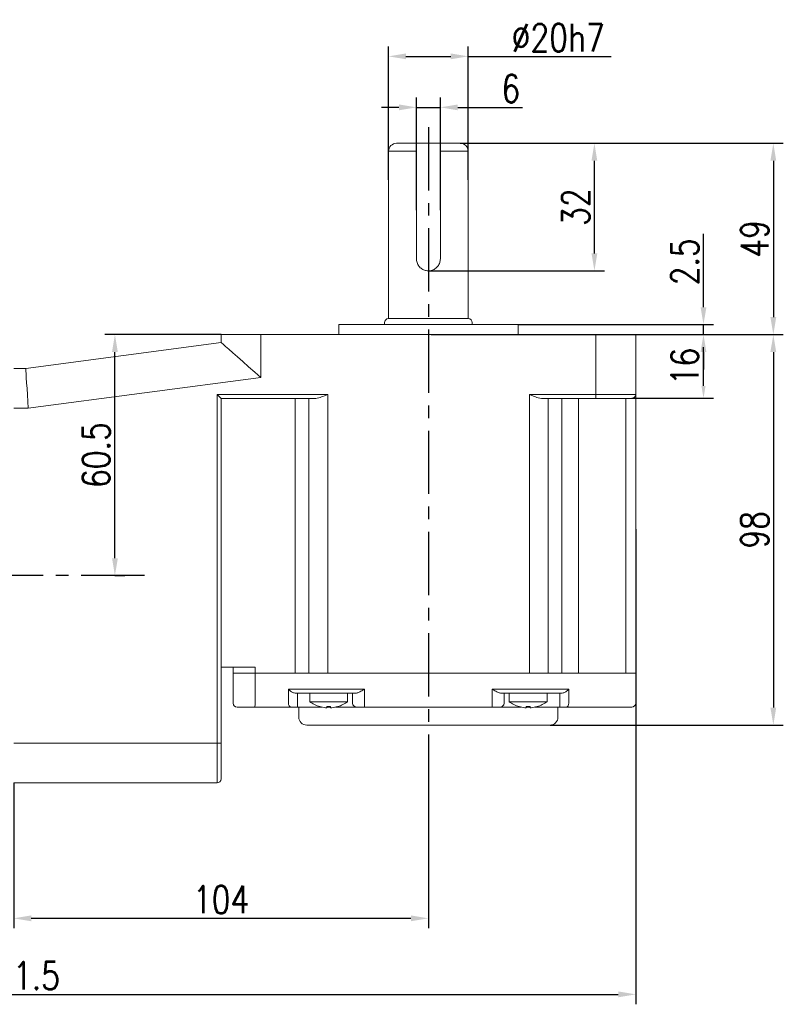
# Model space of a CAD drawing. Header units: inches. Extents: x 675 to 6233, y 11 to 1887.
# Tile 10 of 48: x 2683 to 2836, y 1356 to 1554. Entities that reach past the tile are written whole.
import ezdxf

# ---------------------------------------------------------------- set-up
doc = ezdxf.new("R2010")
doc.units = ezdxf.units.IN
doc.header["$LTSCALE"] = 10
doc.header["$MEASUREMENT"] = 0
doc.linetypes.add('CENTER', pattern=[10.16, 6.35, -1.27, 1.27, -1.27])
doc.layers.add('3中心线层', color=1, linetype='CENTER')
doc.layers.add('7标注层', color=4, linetype='Continuous')
doc.styles.add('TH_GBDIM', font='romans.shx', dxfattribs={"width": 0.8, "bigfont": 'gbcbig.shx'})
doc.dimstyles.new('TH_GBDIM', dxfattribs={"dimtxt": 3.5, "dimasz": 2.5, "dimexe": 2, "dimexo": 0, "dimgap": 1, "dimtad": 1, "dimdec": 4, "dimdsep": 46, "dimtxsty": 'TH_GBDIM', "dimcen": 0.09, "dimclrd": 4, "dimclre": 4, "dimclrt": 3, "dimadec": 0, "dimazin": 0, "dimtfac": 1, "dimtdec": 4, "dimtmove": 0, "dimatfit": 3, "dimfxl": 1, "dimtzin": 0, "dimarcsym": 0})

# ---------------------------------------------------------------- blocks, each defined once
blk = doc.blocks.new('*D135')
at = {"layer": '7标注层', "color": 4, "lineweight": -2, "transparency": 16777216}
for p, q in [((2549.6, 1451.8), (2549.6, 1356.37)), ((2806.8, 1451.8), (2806.8, 1356.37)), ((2553.1, 1358.37), (2803.3, 1358.37))]:
    blk.add_line(p, q, dxfattribs=at)
at = {"layer": '7标注层', "color": 4, "transparency": 16777216}
for points in [[(2553.1, 1358.96), (2553.1, 1357.79), (2549.6, 1358.37)], [(2803.3, 1358.96), (2803.3, 1357.79), (2806.8, 1358.37)]]:
    blk.add_solid(points, dxfattribs=at)
at = {"layer": 'Defpoints', "color": 0, "transparency": 16777216}
for p in [(2549.6, 1451.8), (2806.8, 1451.8), (2806.8, 1358.37)]:
    blk.add_point(p, dxfattribs=at)
at = {"layer": '7标注层', "color": 3, "transparency": 16777216, "insert": (2682.8, 1362.12), "char_height": 5.5, "attachment_point": 5, "style": 'TH_GBDIM'}
blk.add_mtext('321.5', dxfattribs=at)
blk = doc.blocks.new('*D136')
at = {"layer": '7标注层', "color": 4, "lineweight": -2, "transparency": 16777216}
for p, q in [((2765.2, 1406.58), (2765.2, 1371.64)), ((2682, 1400.84), (2682, 1371.64)), ((2685.5, 1373.64), (2761.7, 1373.64))]:
    blk.add_line(p, q, dxfattribs=at)
at = {"layer": '7标注层', "color": 4, "transparency": 16777216}
for points in [[(2685.5, 1374.22), (2685.5, 1373.05), (2682, 1373.64)], [(2761.7, 1374.22), (2761.7, 1373.05), (2765.2, 1373.64)]]:
    blk.add_solid(points, dxfattribs=at)
at = {"layer": 'Defpoints', "color": 0, "transparency": 16777216}
for p in [(2765.2, 1406.58), (2682, 1400.84), (2765.2, 1373.64)]:
    blk.add_point(p, dxfattribs=at)
at = {"layer": '7标注层', "color": 3, "transparency": 16777216, "insert": (2723.6, 1377.39), "char_height": 5.5, "attachment_point": 5, "style": 'TH_GBDIM'}
blk.add_mtext('104', dxfattribs=at)
blk = doc.blocks.new('*D149')
at = {"layer": '7标注层', "color": 4, "lineweight": -2, "transparency": 16777216}
for p, q in [((2723.6, 1490.84), (2700.3, 1490.84)), ((2702.3, 1445.94), (2702.3, 1487.34)), ((2702.3, 1442.44), (2704.3, 1442.44))]:
    blk.add_line(p, q, dxfattribs=at)
at = {"layer": '7标注层', "color": 4, "transparency": 16777216}
for points in [[(2701.72, 1487.34), (2702.89, 1487.34), (2702.3, 1490.84)], [(2701.72, 1445.94), (2702.89, 1445.94), (2702.3, 1442.44)]]:
    blk.add_solid(points, dxfattribs=at)
at = {"layer": 'Defpoints', "color": 0, "transparency": 16777216}
for p in [(2702.3, 1490.84), (2723.6, 1490.84), (2702.3, 1442.44)]:
    blk.add_point(p, dxfattribs=at)
at = {"layer": '7标注层', "color": 3, "transparency": 16777216, "insert": (2698.55, 1466.64), "char_height": 5.5, "attachment_point": 5, "rotation": 90, "style": 'TH_GBDIM'}
blk.add_mtext('60.5', dxfattribs=at)
blk = doc.blocks.new('*D150')
at = {"layer": '7标注层', "color": 4, "lineweight": -2, "transparency": 16777216}
for p, q in [((2806.8, 1490.84), (2822.39, 1490.84)), ((2820.39, 1480.54), (2820.39, 1488.34)), ((2806, 1478.04), (2822.39, 1478.04))]:
    blk.add_line(p, q, dxfattribs=at)
at = {"layer": '7标注层', "color": 4, "transparency": 16777216}
for points in [[(2819.98, 1488.34), (2820.81, 1488.34), (2820.39, 1490.84)], [(2819.98, 1480.54), (2820.81, 1480.54), (2820.39, 1478.04)]]:
    blk.add_solid(points, dxfattribs=at)
at = {"layer": 'Defpoints', "color": 0, "transparency": 16777216}
for p in [(2806.8, 1490.84), (2820.39, 1490.84), (2806, 1478.04)]:
    blk.add_point(p, dxfattribs=at)
at = {"layer": '7标注层', "color": 3, "transparency": 16777216, "insert": (2816.64, 1484.44), "char_height": 5.5, "attachment_point": 5, "rotation": 90, "style": 'TH_GBDIM'}
blk.add_mtext('16', dxfattribs=at)
blk = doc.blocks.new('*D151')
at = {"layer": '7标注层', "color": 4, "lineweight": -2, "transparency": 16777216}
for p, q in [((2806.8, 1490.84), (2836.41, 1490.84)), ((2834.41, 1487.34), (2834.41, 1415.94)), ((2789.6, 1412.44), (2836.41, 1412.44))]:
    blk.add_line(p, q, dxfattribs=at)
at = {"layer": '7标注层', "color": 4, "transparency": 16777216}
for points in [[(2833.82, 1487.34), (2834.99, 1487.34), (2834.41, 1490.84)], [(2833.82, 1415.94), (2834.99, 1415.94), (2834.41, 1412.44)]]:
    blk.add_solid(points, dxfattribs=at)
at = {"layer": 'Defpoints', "color": 0, "transparency": 16777216}
for p in [(2806.8, 1490.84), (2789.6, 1412.44), (2834.41, 1412.44)]:
    blk.add_point(p, dxfattribs=at)
at = {"layer": '7标注层', "color": 3, "transparency": 16777216, "insert": (2830.66, 1451.64), "char_height": 5.5, "attachment_point": 5, "rotation": 90, "style": 'TH_GBDIM'}
blk.add_mtext('98', dxfattribs=at)
blk = doc.blocks.new('*D137')
at = {"layer": '7标注层', "color": 4, "lineweight": -2, "transparency": 16777216}
for p, q in [((2771.6, 1529.24), (2836.41, 1529.24)), ((2834.41, 1525.74), (2834.41, 1494.34)), ((2796.34, 1490.84), (2836.41, 1490.84))]:
    blk.add_line(p, q, dxfattribs=at)
at = {"layer": '7标注层', "color": 4, "transparency": 16777216}
for points in [[(2833.82, 1525.74), (2834.99, 1525.74), (2834.41, 1529.24)], [(2833.82, 1494.34), (2834.99, 1494.34), (2834.41, 1490.84)]]:
    blk.add_solid(points, dxfattribs=at)
at = {"layer": 'Defpoints', "color": 0, "transparency": 16777216}
for p in [(2771.6, 1529.24), (2796.34, 1490.84), (2834.41, 1490.84)]:
    blk.add_point(p, dxfattribs=at)
at = {"layer": '7标注层', "color": 3, "transparency": 16777216, "insert": (2830.66, 1510.04), "char_height": 5.5, "attachment_point": 5, "rotation": 90, "style": 'TH_GBDIM'}
blk.add_mtext('49', dxfattribs=at)
blk = doc.blocks.new('*D138')
at = {"layer": '7标注层', "color": 4, "lineweight": -2, "transparency": 16777216}
for p, q in [((2771.6, 1529.24), (2800.51, 1529.24)), ((2798.51, 1507.14), (2798.51, 1525.74)), ((2765.2, 1503.64), (2800.51, 1503.64))]:
    blk.add_line(p, q, dxfattribs=at)
at = {"layer": '7标注层', "color": 4, "transparency": 16777216}
for points in [[(2797.92, 1525.74), (2799.09, 1525.74), (2798.51, 1529.24)], [(2797.92, 1507.14), (2799.09, 1507.14), (2798.51, 1503.64)]]:
    blk.add_solid(points, dxfattribs=at)
at = {"layer": 'Defpoints', "color": 0, "transparency": 16777216}
for p in [(2771.6, 1529.24), (2798.51, 1529.24), (2765.2, 1503.64)]:
    blk.add_point(p, dxfattribs=at)
at = {"layer": '7标注层', "color": 3, "transparency": 16777216, "insert": (2794.76, 1516.44), "char_height": 5.5, "attachment_point": 5, "rotation": 90, "style": 'TH_GBDIM'}
blk.add_mtext('32', dxfattribs=at)
blk = doc.blocks.new('*D139')
at = {"layer": '7标注层', "color": 4, "lineweight": -2, "transparency": 16777216}
for p, q in [((2757.2, 1521.94), (2757.2, 1548.7)), ((2773.2, 1521.94), (2773.2, 1548.7)), ((2760.7, 1546.7), (2769.7, 1546.7)), ((2773.2, 1546.7), (2801.87, 1546.7))]:
    blk.add_line(p, q, dxfattribs=at)
at = {"layer": '7标注层', "color": 4, "transparency": 16777216}
for points in [[(2760.7, 1547.28), (2760.7, 1546.12), (2757.2, 1546.7)], [(2769.7, 1547.28), (2769.7, 1546.12), (2773.2, 1546.7)]]:
    blk.add_solid(points, dxfattribs=at)
at = {"layer": 'Defpoints', "color": 0, "transparency": 16777216}
for p in [(2773.2, 1546.7), (2757.2, 1521.94), (2773.2, 1521.94)]:
    blk.add_point(p, dxfattribs=at)
at = {"layer": '7标注层', "color": 3, "transparency": 16777216, "insert": (2791.23, 1550.45), "char_height": 5.5, "attachment_point": 5, "style": 'TH_GBDIM'}
blk.add_mtext('\\A1;%%c20h7', dxfattribs=at)
blk = doc.blocks.new('*D140')
at = {"layer": '7标注层', "color": 4, "lineweight": -2, "transparency": 16777216}
for p, q in [((2762.8, 1515.79), (2762.8, 1538.46)), ((2767.6, 1515.79), (2767.6, 1538.46)), ((2759.3, 1536.46), (2755.8, 1536.46)), ((2762.8, 1536.46), (2767.6, 1536.46)), ((2771.1, 1536.46), (2784.09, 1536.46))]:
    blk.add_line(p, q, dxfattribs=at)
at = {"layer": '7标注层', "color": 4, "transparency": 16777216}
for points in [[(2759.3, 1537.04), (2759.3, 1535.87), (2762.8, 1536.46)], [(2771.1, 1537.04), (2771.1, 1535.87), (2767.6, 1536.46)]]:
    blk.add_solid(points, dxfattribs=at)
at = {"layer": 'Defpoints', "color": 0, "transparency": 16777216}
for p in [(2767.6, 1536.46), (2762.8, 1515.79), (2767.6, 1515.79)]:
    blk.add_point(p, dxfattribs=at)
at = {"layer": '7标注层', "color": 3, "transparency": 16777216, "insert": (2781.73, 1540.21), "char_height": 5.5, "attachment_point": 5, "style": 'TH_GBDIM'}
blk.add_mtext('6', dxfattribs=at)
blk = doc.blocks.new('*D141')
at = {"layer": '7标注层', "color": 4, "lineweight": -2, "transparency": 16777216}
for p, q in [((2820.39, 1496.34), (2820.39, 1511.06)), ((2783.2, 1492.84), (2822.39, 1492.84)), ((2820.39, 1490.84), (2820.39, 1492.84)), ((2765.74, 1490.84), (2822.39, 1490.84)), ((2820.39, 1487.34), (2820.39, 1483.84))]:
    blk.add_line(p, q, dxfattribs=at)
at = {"layer": '7标注层', "color": 4, "transparency": 16777216}
for points in [[(2819.81, 1496.34), (2820.98, 1496.34), (2820.39, 1492.84)], [(2819.81, 1487.34), (2820.98, 1487.34), (2820.39, 1490.84)]]:
    blk.add_solid(points, dxfattribs=at)
at = {"layer": 'Defpoints', "color": 0, "transparency": 16777216}
for p in [(2783.2, 1492.84), (2820.39, 1492.84), (2765.74, 1490.84)]:
    blk.add_point(p, dxfattribs=at)
at = {"layer": '7标注层', "color": 3, "transparency": 16777216, "insert": (2816.64, 1505.45), "char_height": 5.5, "attachment_point": 5, "rotation": 90, "style": 'TH_GBDIM'}
blk.add_mtext('2.5', dxfattribs=at)

msp = doc.modelspace()

# ---------------------------------------------------------------- linework, layer by layer
at = {"linetype": 'Continuous', "lineweight": 15}
for p, q in [((2758.800697, 1529.236231), (2771.600696, 1529.236231)), ((2757.198355, 1494.036231), (2757.20153, 1527.636234)), ((2757.198356, 1494.036231), (2757.200697, 1527.636234)), ((2762.800696, 1527.636234), (2757.200697, 1527.636234)), ((2762.800696, 1506.036232), (2762.800696, 1527.636234)), ((2767.600697, 1527.636234), (2767.600697, 1506.036232)), ((2773.200696, 1527.636234), (2767.600697, 1527.636234)), ((2773.200697, 1527.636234), (2773.198355, 1494.036231)), ((2773.200697, 1527.636234), (2773.198356, 1494.036231)), ((2747.198355, 1492.836232), (2783.198356, 1492.836232)), ((2773.198356, 1494.036231), (2757.198356, 1494.036231)), ((2723.598358, 1489.236233), (2723.598358, 1490.836234)), ((2723.598358, 1490.836234), (2731.598356, 1490.836234)), ((2731.598356, 1490.836234), (2731.598356, 1482.227377)), ((2731.598356, 1490.836234), (2798.798355, 1490.836234)), ((2798.798355, 1490.836234), (2806.798354, 1490.836234)), ((2798.798355, 1478.836233), (2798.798355, 1490.836234)), ((2806.798354, 1490.836234), (2806.798354, 1478.836233)), ((2684.398356, 1484.036232), (2723.598358, 1489.236233)), ((2681.998357, 1484.036232), (2684.398356, 1484.036232)), ((2731.598356, 1482.227377), (2684.926656, 1476.036232)), ((2722.798356, 1478.836233), (2744.996067, 1478.836233)), ((2722.798356, 1408.836231), (2722.798356, 1478.836233)), ((2744.996067, 1478.836233), (2744.996067, 1422.836233)), ((2785.463297, 1478.836233), (2798.798355, 1478.836233)), ((2785.463297, 1422.836233), (2785.463297, 1478.836233)), ((2798.798355, 1478.836233), (2806.798354, 1478.836233)), ((2798.798355, 1478.836233), (2798.798355, 1478.036233)), ((2806.798354, 1478.836233), (2806.798354, 1422.836233)), ((2742.596067, 1478.036233), (2723.598358, 1478.036233)), ((2723.598358, 1478.036233), (2723.598358, 1408.836231)), ((2738.454219, 1478.036233), (2738.454219, 1422.836233)), ((2741.237297, 1422.836233), (2741.237297, 1478.036233)), ((2798.798355, 1478.036233), (2787.863299, 1478.036233)), ((2789.222067, 1478.036233), (2789.222067, 1422.836233)), ((2791.997817, 1478.036233), (2791.997817, 1422.836233)), ((2795.339483, 1478.036233), (2795.339483, 1422.836233)), ((2805.998358, 1478.036233), (2798.798355, 1478.036233)), ((2804.798356, 1422.836233), (2804.798356, 1478.036233)), ((2684.926656, 1476.036232), (2681.998357, 1476.036232)), ((2723.598358, 1424.036232), (2730.430259, 1424.036232)), ((2725.998357, 1422.836233), (2725.998357, 1424.036232)), ((2730.430259, 1424.036232), (2730.430259, 1422.836233)), ((2725.998357, 1416.836233), (2725.998357, 1422.836233)), ((2725.998357, 1422.836233), (2730.430259, 1422.836233)), ((2730.430259, 1422.836233), (2725.998357, 1422.836233)), ((2730.430259, 1422.836233), (2730.430259, 1416.836233)), ((2730.430259, 1422.836233), (2738.454219, 1422.836233)), ((2730.430259, 1422.836233), (2738.454219, 1422.836233)), ((2741.237297, 1422.836233), (2738.454219, 1422.836233)), ((2738.454219, 1422.836233), (2741.237297, 1422.836233)), ((2741.237297, 1422.836233), (2744.996067, 1422.836233)), ((2744.996067, 1422.836233), (2741.237297, 1422.836233)), ((2785.463297, 1422.836233), (2744.996067, 1422.836233)), ((2744.996067, 1422.836233), (2785.463297, 1422.836233)), ((2785.463297, 1422.836233), (2789.222067, 1422.836233)), ((2789.222067, 1422.836233), (2785.463297, 1422.836233)), ((2789.222067, 1422.836233), (2791.997817, 1422.836233)), ((2789.222067, 1422.836233), (2791.997817, 1422.836233)), ((2791.997817, 1422.836233), (2795.339483, 1422.836233)), ((2791.997817, 1422.836233), (2795.339483, 1422.836233)), ((2795.339483, 1422.836233), (2804.798356, 1422.836233)), ((2795.339483, 1422.836233), (2804.798356, 1422.836233)), ((2804.798356, 1422.836233), (2806.798354, 1422.836233)), ((2806.798354, 1422.836233), (2804.798356, 1422.836233)), ((2806.798354, 1422.836233), (2806.798354, 1416.836233)), ((2737.102198, 1419.636232), (2738.454219, 1419.636232)), ((2737.102198, 1416.836233), (2737.102198, 1419.636232)), ((2738.454219, 1419.636232), (2741.237297, 1419.636232)), ((2741.237297, 1419.636232), (2744.996067, 1419.636232)), ((2744.996067, 1419.636232), (2752.398356, 1419.636232)), ((2752.398356, 1419.636232), (2752.398356, 1416.836233)), ((2777.998358, 1419.636232), (2785.463297, 1419.636232)), ((2777.998358, 1416.836233), (2777.998358, 1419.636232)), ((2785.463297, 1419.636232), (2789.222067, 1419.636232)), ((2789.222067, 1419.636232), (2791.997817, 1419.636232)), ((2791.997817, 1419.636232), (2793.364054, 1419.636232)), ((2793.364054, 1419.636232), (2793.364054, 1416.836233)), ((2739.205973, 1418.836234), (2738.646395, 1418.836234)), ((2738.933788, 1418.836234), (2738.933788, 1416.836233)), ((2741.989051, 1418.836234), (2739.205973, 1418.836234)), ((2744.996067, 1418.836234), (2741.989051, 1418.836234)), ((2750.609502, 1418.836234), (2744.996067, 1418.836234)), ((2749.998356, 1416.836233), (2749.998356, 1418.836234)), ((2785.463297, 1418.836234), (2779.787209, 1418.836234)), ((2780.398357, 1418.836234), (2780.398357, 1416.836233)), ((2788.470316, 1418.836234), (2785.463297, 1418.836234)), ((2791.246065, 1418.836234), (2788.470316, 1418.836234)), ((2791.817087, 1418.836234), (2791.246065, 1418.836234)), ((2791.540232, 1416.836233), (2791.540232, 1418.836234)), ((2730.343878, 1416.036234), (2726.798357, 1416.036234)), ((2737.712729, 1416.036234), (2730.343878, 1416.036234)), ((2738.933788, 1416.036234), (2737.712729, 1416.036234)), ((2738.933788, 1416.036234), (2738.933788, 1416.836233)), ((2743.831339, 1416.036234), (2738.933788, 1416.036234)), ((2741.398357, 1417.126475), (2745.198357, 1417.126475)), ((2744.806357, 1415.919591), (2744.806357, 1416.148005)), ((2745.198357, 1416.036234), (2744.806357, 1416.036234)), ((2745.198357, 1417.126475), (2748.998356, 1417.126475)), ((2745.198357, 1416.036234), (2745.198357, 1416.137297)), ((2745.590357, 1416.036234), (2745.198357, 1416.036234)), ((2745.590357, 1416.148005), (2745.590357, 1415.919591)), ((2750.798356, 1416.036234), (2746.565373, 1416.036234)), ((2752.398356, 1416.036234), (2750.798356, 1416.036234)), ((2752.398356, 1416.036234), (2752.398356, 1416.836233)), ((2777.998358, 1416.036234), (2752.398356, 1416.036234)), ((2777.998358, 1416.036234), (2777.998358, 1416.836233)), ((2779.598355, 1416.036234), (2777.998358, 1416.036234)), ((2783.83134, 1416.036234), (2779.598355, 1416.036234)), ((2781.398356, 1417.126475), (2785.198358, 1417.126475)), ((2784.806356, 1415.919591), (2784.806356, 1416.148005)), ((2785.198358, 1416.036234), (2784.806356, 1416.036234)), ((2785.198358, 1417.126475), (2788.998356, 1417.126475)), ((2785.198358, 1416.137297), (2785.198358, 1416.036234)), ((2785.590356, 1416.036234), (2785.198358, 1416.036234)), ((2785.590356, 1416.148005), (2785.590356, 1415.919591)), ((2791.540232, 1416.036234), (2786.565372, 1416.036234)), ((2791.540232, 1416.836233), (2791.540232, 1416.036234)), ((2792.756113, 1416.036234), (2791.540232, 1416.036234)), ((2794.939482, 1416.036234), (2792.756113, 1416.036234)), ((2804.398355, 1416.036234), (2794.939482, 1416.036234)), ((2805.998358, 1416.036234), (2804.398355, 1416.036234)), ((2789.598357, 1412.436233), (2740.798356, 1412.436233)), ((2681.998357, 1408.836231), (2722.798356, 1408.836231)), ((2722.798356, 1400.83623), (2722.798356, 1408.836231)), ((2722.798356, 1408.836231), (2723.598358, 1408.836231)), ((2723.598358, 1408.836231), (2723.598358, 1401.636232)), ((2722.798356, 1400.83623), (2681.998357, 1400.83623))]:
    msp.add_line(p, q, dxfattribs=at)
at = {"linetype": 'Continuous', "lineweight": 15, "flags": 128}
for points in [[(2731.598356, 1482.227377), (2730.346881, 1483.323804), (2729.126221, 1484.393234), (2727.966432, 1485.409332), (2726.896074, 1486.34708), (2725.941503, 1487.183387), (2725.126222, 1487.897659), (2724.470305, 1488.472313), (2723.989904, 1488.893194), (2723.696849, 1489.149941), (2723.598358, 1489.236233)], [(2684.398356, 1484.036232), (2684.406385, 1483.914695), (2684.430215, 1483.553774), (2684.469136, 1482.964436), (2684.521952, 1482.164589), (2684.58707, 1481.178535), (2684.662506, 1480.036233), (2684.745964, 1478.772394), (2684.834918, 1477.425418), (2684.926656, 1476.036232)], [(2723.598358, 1478.036233), (2723.586201, 1478.048386), (2723.550111, 1478.084479), (2723.491177, 1478.143413), (2723.411193, 1478.223398), (2723.312586, 1478.322003), (2723.198357, 1478.436232), (2723.071971, 1478.562617), (2722.937274, 1478.697314), (2722.798356, 1478.836233)], [(2747.001449, 1416.148005), (2747.004153, 1416.14332), (2747.006085, 1416.139976), (2747.007244, 1416.137967), (2747.007631, 1416.137297)], [(2783.389082, 1416.137297), (2783.38947, 1416.137967), (2783.390629, 1416.139976), (2783.39256, 1416.14332), (2783.395263, 1416.148005)]]:
    msp.add_lwpolyline(points, dxfattribs=at)
at = {"linetype": 'Continuous', "lineweight": 15}
for centre, radius, start, end in [((2758.800697, 1527.636234), 1.6, 90, 180), ((2771.600697, 1527.636234), 1.6, 0, 90), ((2757.198356, 1493.236233), 0.8, 90, 180), ((2773.198356, 1493.236233), 0.8, 0, 90), ((2805.998356, 1478.836233), 0.8, 270, 0), ((2726.798356, 1416.836233), 0.8, 180, 270), ((2728.513259, 1416.63856), 1.927165, 341.78733277, 5.88729668), ((2737.822159, 1416.752714), 0.724789, 173.3830038, 261.31615574), ((2745.198356, 1422.276233), 6.4, 233.57642636, 253.57863839), ((2745.650033, 1414.839181), 2.607106, 149.86616415, 150.13789074), ((2745.198356, 1422.276233), 6.387984, 253.60467145, 264.32211011), ((2745.198357, 1423.3185), 7.181202, 266.87084227, 273.12915773), ((2745.198356, 1422.276233), 6.387984, 275.67788989, 286.39532855), ((2745.198356, 1422.276233), 6.4, 286.42136161, 306.42357364), ((2750.798356, 1416.836233), 0.8, 180, 270), ((2779.598356, 1416.836233), 0.8, 270, 0), ((2785.198356, 1422.276233), 6.4, 233.57642636, 253.57863839), ((2785.198356, 1422.276233), 6.387984, 253.60467145, 264.32211011), ((2785.198356, 1423.318514), 7.181216, 266.87084524, 273.12915476), ((2785.198356, 1422.276233), 6.387984, 275.67788989, 286.39532855), ((2789.832736, 1417.775181), 3.265561, 209.88651732, 210.10344743), ((2785.198356, 1422.276233), 6.4, 286.42136161, 306.42357364), ((2792.644918, 1416.751729), 0.724084, 278.8337087, 6.70192714), ((2805.998356, 1416.836233), 0.8, 270, 0), ((2740.798356, 1414.036233), 1.6, 180, 270), ((2789.598356, 1414.036233), 1.6, 270, 0), ((2722.798356, 1401.636233), 0.8, 270, 0)]:
    msp.add_arc(centre, radius, start, end, dxfattribs=at)
for points, knots in [([(2762.800696, 1527.636234), (2762.800696, 1527.713262), (2762.800696, 1527.961314), (2762.800696, 1528.286522), (2762.800696, 1528.661861), (2762.800696, 1528.977419), (2762.800696, 1529.199703), (2762.800696, 1529.224797), (2762.800696, 1529.236231)], [0, 0, 0, 0, 0.0893867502, 0.2878510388, 0.3890629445, 0.6046349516, 0.8198459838, 1, 1, 1, 1]), ([(2767.600697, 1529.236231), (2767.600697, 1529.217849), (2767.600697, 1529.180521), (2767.600697, 1528.910208), (2767.600697, 1528.548036), (2767.600697, 1528.133419), (2767.600697, 1527.797531), (2767.600697, 1527.636234)], [0, 0, 0, 0, 0.2297467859, 0.4665281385, 0.6112404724, 0.8133134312, 1, 1, 1, 1]), ([(2767.600697, 1506.036232), (2767.57539, 1505.77321), (2767.524806, 1505.24746), (2767.131956, 1504.54321), (2766.543936, 1503.991417), (2765.79059, 1503.661916), (2764.977401, 1503.602519), (2764.205508, 1503.805881), (2763.539513, 1504.243277), (2763.044483, 1504.883831), (2762.823749, 1505.525049), (2762.806047, 1505.917585), (2762.800696, 1506.036232)], [0, 0, 0, 0, 0.1040376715, 0.2079589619, 0.3148682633, 0.423943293, 0.5298734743, 0.6324567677, 0.7362691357, 0.8440798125, 0.9528719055, 1, 1, 1, 1]), ([(2744.996067, 1478.836233), (2744.992625, 1478.834693), (2744.770385, 1478.735285), (2744.176402, 1478.473517), (2743.353847, 1478.124918), (2742.804587, 1478.060637), (2742.596067, 1478.036233)], [0, 0, 0, 0, 0.0041816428, 0.2699414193, 0.7228422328, 1, 1, 1, 1]), ([(2787.863299, 1478.036233), (2787.654779, 1478.060637), (2787.105518, 1478.124919), (2786.282959, 1478.473507), (2785.688985, 1478.735298), (2785.46674, 1478.834693), (2785.463297, 1478.836233)], [0, 0, 0, 0, 0.2771580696, 0.7300588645, 0.9958178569, 1, 1, 1, 1]), ([(2738.646395, 1418.836234), (2738.512841, 1418.849698), (2738.173063, 1418.883954), (2737.6158, 1419.170799), (2737.274895, 1419.459572), (2737.103574, 1419.634826), (2737.102198, 1419.636232)], [0, 0, 0, 0, 0.204354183, 0.5199027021, 0.9961464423, 1, 1, 1, 1]), ([(2752.398356, 1419.636232), (2752.395827, 1419.634772), (2752.350068, 1419.608359), (2752.028901, 1419.42284), (2751.516876, 1419.13457), (2750.95732, 1418.877657), (2750.70467, 1418.847568), (2750.609502, 1418.836234)], [0, 0, 0, 0, 0.0040080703, 0.0724948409, 0.5089773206, 0.8150423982, 1, 1, 1, 1]), ([(2779.787209, 1418.836234), (2779.692043, 1418.847568), (2779.439394, 1418.877658), (2778.879833, 1419.134566), (2778.367819, 1419.422853), (2778.046642, 1419.608355), (2778.000887, 1419.634772), (2777.998358, 1419.636232)], [0, 0, 0, 0, 0.1849569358, 0.4910228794, 0.9275060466, 0.9959926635, 1, 1, 1, 1]), ([(2793.364054, 1419.636232), (2793.362672, 1419.634827), (2793.19044, 1419.459654), (2792.848692, 1419.170897), (2792.290679, 1418.883994), (2791.950745, 1418.849713), (2791.817087, 1418.836234)], [0, 0, 0, 0, 0.0038512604, 0.4799287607, 0.7955146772, 1, 1, 1, 1]), ([(2744.566356, 1415.919591), (2744.593178, 1415.917185), (2744.646829, 1415.912373), (2744.718571, 1415.90932), (2744.772745, 1415.909932), (2744.802046, 1415.913725), (2744.805104, 1415.917887), (2744.806357, 1415.919591)], [0, 0, 0, 0, 0.21387939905, 0.42781099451, 0.64059289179, 0.85288347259, 1, 1, 1, 1]), ([(2745.590357, 1415.919591), (2745.592973, 1415.917185), (2745.598206, 1415.912373), (2745.639214, 1415.90932), (2745.699542, 1415.909932), (2745.767043, 1415.913725), (2745.811967, 1415.917887), (2745.830357, 1415.919591)], [0, 0, 0, 0, 0.213875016, 0.4278065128, 0.6405945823, 0.8528806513, 1, 1, 1, 1]), ([(2784.566358, 1415.919591), (2784.593179, 1415.917185), (2784.646829, 1415.912373), (2784.71857, 1415.90932), (2784.772744, 1415.909932), (2784.802045, 1415.913725), (2784.805104, 1415.917887), (2784.806356, 1415.919591)], [0, 0, 0, 0, 0.21387561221, 0.42780915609, 0.64059080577, 0.85288284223, 1, 1, 1, 1]), ([(2785.590356, 1415.919591), (2785.592972, 1415.917185), (2785.598204, 1415.912373), (2785.639213, 1415.90932), (2785.699543, 1415.909932), (2785.767043, 1415.913725), (2785.811967, 1415.917887), (2785.830357, 1415.919591)], [0, 0, 0, 0, 0.2138737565, 0.4278054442, 0.6405964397, 0.8528762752, 1, 1, 1, 1])]:
    msp.add_open_spline(points, degree=3, knots=knots, dxfattribs=at)
for points in [[(2747.198355, 1492.836232), (2747.198355, 1490.836234)], [(2756.398356, 1493.236233), (2756.398356, 1492.836232)], [(2773.998356, 1492.836232), (2773.998356, 1493.236233)], [(2783.198356, 1490.836234), (2783.198356, 1492.836232)], [(2741.398357, 1418.836234), (2741.398357, 1417.126475)], [(2748.998356, 1417.126475), (2748.998356, 1418.836234)], [(2781.398356, 1418.836234), (2781.398356, 1417.126475)], [(2788.998356, 1417.126475), (2788.998356, 1418.836234)], [(2739.198357, 1416.036234), (2739.198357, 1414.036233)], [(2791.198358, 1414.036233), (2791.198358, 1416.036234)]]:
    msp.add_open_spline(points, degree=1, dxfattribs=at)
at = {"layer": '3中心线层', "ltscale": 0.2}
for p, q in [((2765.198356, 1532.495678), (2765.198356, 1406.582509)), ((2708.213542, 1442.436233), (2628.391963, 1442.436233))]:
    msp.add_line(p, q, dxfattribs=at)

# ---------------------------------------------------------------- dimensions: what is measured, and where the dimension line sits
at = {"layer": '7标注层'}
dim = msp.add_linear_dim(base=(2773.20153, 1546.700567), p1=(2757.20153, 1521.936838), p2=(2773.20153, 1521.936838), angle=0, text='\\A1;%%c<>h7', dimstyle='TH_GBDIM', override={"dimtxt": 5.5, "dimasz": 3.5, "dimgap": 1, "dimtad": 1, "dimjust": 0, "dimdec": 1, "dimlfac": 1.25, "dimse1": 0, "dimse2": 0, "dimsd1": 0, "dimsd2": 0, "dimadec": 1}, dxfattribs=at)
dim.commit()
dim.dimension.update_dxf_attribs({"geometry": '*D139', "text_midpoint": (2791.229434, 1546.700567), "dimtype": 161})
for base, p1, p2, override, picture, middle in [((2767.600697, 1536.457676), (2762.800696, 1515.790876), (2767.600697, 1515.790876), {"dimtxt": 5.5, "dimasz": 3.5, "dimdec": 1, "dimlfac": 1.25, "dimadec": 1}, '*D140', (2781.729312, 1536.457676)), ((2806.798354, 1358.374718), (2549.598357, 1451.798192), (2806.798354, 1451.798192), {"dimtxt": 5.5, "dimasz": 3.5, "dimgap": 1, "dimtad": 1, "dimjust": 0, "dimdec": 1, "dimlfac": 1.25, "dimse1": 0, "dimse2": 0, "dimsd1": 0, "dimsd2": 0, "dimadec": 1}, '*D135', (2682.802346, 1358.374718)), ((2765.198356, 1373.636179), (2681.998357, 1400.83623), (2765.198356, 1406.582509), {"dimtxt": 5.5, "dimasz": 3.5, "dimgap": 1, "dimtad": 1, "dimjust": 0, "dimdec": 1, "dimlfac": 1.25, "dimse1": 0, "dimse2": 0, "dimsd1": 0, "dimsd2": 0, "dimadec": 1}, '*D136', (2723.598356, 1373.636179))]:
    dim = msp.add_linear_dim(base=base, p1=p1, p2=p2, dimstyle='TH_GBDIM', override=override, dxfattribs=at)
    dim.commit()
    dim.dimension.update_dxf_attribs({"geometry": picture, "text_midpoint": middle, "dimtype": 160})
for base, p1, p2, override, picture, middle in [((2798.507702, 1529.236231), (2765.200183, 1503.636328), (2771.603772, 1529.236231), {"dimtxt": 5.5, "dimasz": 3.5, "dimdec": 1, "dimlfac": 1.25, "dimadec": 1}, '*D138', (2798.507702, 1516.43628)), ((2820.392301, 1492.836232), (2765.744597, 1490.836234), (2783.198356, 1492.836232), {"dimtxt": 5.5, "dimasz": 3.5, "dimdec": 1, "dimlfac": 1.25, "dimadec": 1}, '*D141', (2820.392301, 1505.445756)), ((2702.304566, 1490.836234), (2702.304566, 1442.436233), (2723.598358, 1490.836234), {"dimtxt": 5.5, "dimasz": 3.5, "dimdec": 1, "dimlfac": 1.25, "dimadec": 1}, '*D149', (2702.304566, 1466.636233)), ((2834.406732, 1412.436233), (2806.798354, 1490.836234), (2789.598356, 1412.436233), {"dimtxt": 5.5, "dimasz": 3.5, "dimdec": 1, "dimlfac": 1.25, "dimadec": 1}, '*D151', (2834.406732, 1451.636233)), ((2820.392301, 1490.836234), (2805.998356, 1478.036233), (2806.798354, 1490.836234), {"dimtxt": 5.5, "dimdec": 0, "dimlfac": 1.25}, '*D150', (2820.392301, 1484.436233))]:
    dim = msp.add_linear_dim(base=base, p1=p1, p2=p2, angle=90, dimstyle='TH_GBDIM', override=override, dxfattribs=at)
    dim.commit()
    dim.dimension.update_dxf_attribs({"geometry": picture, "text_midpoint": middle, "dimtype": 160})
dim = msp.add_linear_dim(base=(2834.406732, 1490.836234), p1=(2771.600696, 1529.236231), p2=(2796.344369, 1490.836234), angle=90, text='49', dimstyle='TH_GBDIM', override={"dimtxt": 5.5, "dimasz": 3.5, "dimdec": 1, "dimlfac": 1.25, "dimadec": 1}, dxfattribs=at)
dim.commit()
dim.dimension.update_dxf_attribs({"geometry": '*D137', "text_midpoint": (2830.656732, 1510.036233)})

doc.saveas('drawing.dxf')
